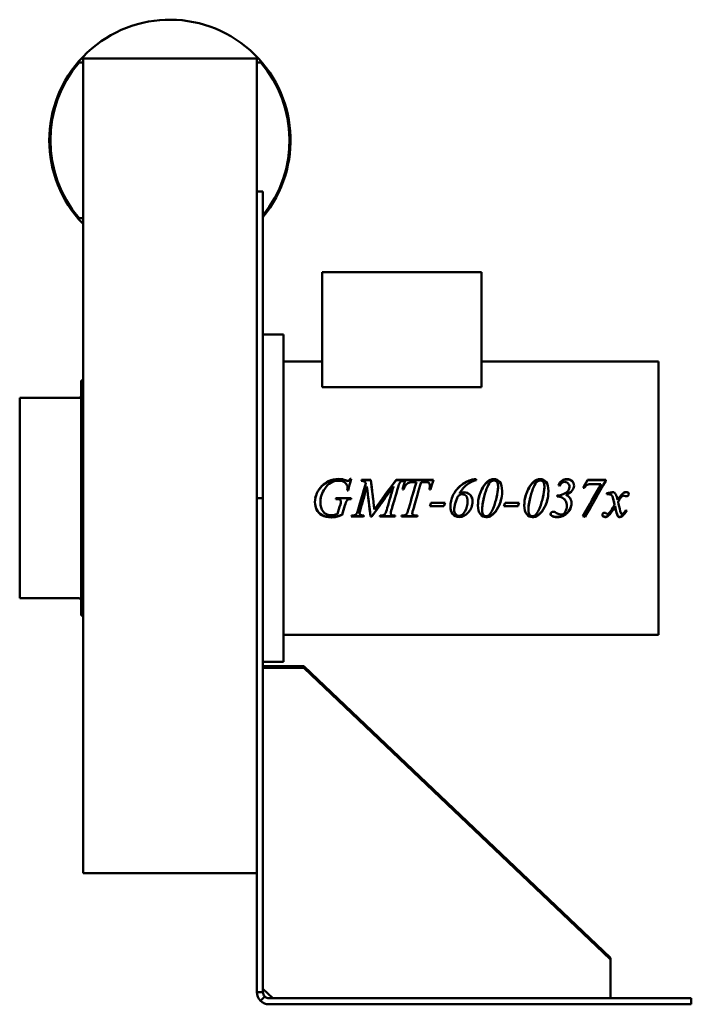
# Model space of a CAD drawing. Header units: millimetres. Extents: x 256 to 584, y 56 to 538.
import ezdxf

# ---------------------------------------------------------------- set-up
doc = ezdxf.new("R2010")
doc.units = ezdxf.units.MM
doc.header["$LTSCALE"] = 2
doc.layers.add('Widoczne (ISO)', color=7, linetype='Continuous', lineweight=50)

msp = doc.modelspace()

# ---------------------------------------------------------------- linework, layer by layer
at = {"layer": 'Widoczne (ISO)'}
for p, q in [((285.2, 516.8), (284.72, 516.8)), ((286.7, 516.8), (285.2, 516.8)), ((286.7, 518.8), (371.7, 518.8)), ((286.7, 312.35), (286.7, 518.8)), ((371.7, 518.8), (371.7, 312.35)), ((371.7, 516.8), (373.2, 516.8)), ((373.67, 516.8), (373.2, 516.8)), ((371.7, 453.8), (374.7, 453.8)), ((374.7, 453.8), (374.7, 303.8)), ((284.72, 440.8), (285.2, 440.8)), ((286.7, 440.8), (285.2, 440.8)), ((403.7, 414.27), (481.7, 414.27)), ((403.7, 358), (403.7, 414.27)), ((481.7, 358), (481.7, 414.27)), ((384.7, 383.77), (374.7, 383.77)), ((384.7, 223.77), (384.7, 383.77)), ((384.7, 370.57), (403.7, 370.57)), ((481.7, 370.57), (568.2, 370.57)), ((568.2, 236.97), (568.2, 370.57)), ((285.7, 361.3), (285.7, 246.3)), ((285.7, 361.3), (286.7, 361.3)), ((481.7, 358), (403.7, 358)), ((255.7, 352.8), (255.7, 254.8)), ((255.7, 352.8), (284.7, 352.8)), ((417.33, 313.15), (417.81, 313.15)), ((417.33, 313.01), (417.33, 313.15)), ((479.01, 312.59), (479.01, 313.1)), ((286.7, 120.4), (286.7, 312.35)), ((371.7, 312.35), (371.7, 143.15)), ((415.24, 312.37), (415.24, 312.51)), ((416.11, 308.89), (416.11, 308.97)), ((417.33, 313.01), (417.78, 313.01)), ((422.93, 312.74), (427.48, 312.74)), ((422.93, 312.6), (422.93, 312.74)), ((422.93, 312.6), (427.48, 312.6)), ((425.11, 311.04), (425.11, 311.15)), ((427.48, 312.6), (427.48, 312.74)), ((438.55, 309.32), (438.55, 309.41)), ((439.87, 312.74), (444.12, 312.74)), ((439.87, 312.6), (439.87, 312.74)), ((439.87, 312.6), (444.12, 312.6)), ((444.12, 312.26), (444.12, 312.74)), ((444.31, 312.6), (444.31, 312.74)), ((444.31, 312.74), (458.14, 312.74)), ((444.31, 312.6), (458.1, 312.6)), ((449.77, 311.67), (448.74, 311.67)), ((449.77, 311.55), (449.77, 311.67)), ((453.55, 311.67), (452.06, 311.67)), ((456.42, 309.75), (456.42, 309.85)), ((489.76, 309.48), (489.76, 309.57)), ((512.42, 309.48), (512.42, 309.57)), ((524.67, 309.21), (524.67, 309.29)), ((531.92, 308.8), (531.37, 308.8)), ((533.46, 312.6), (533.46, 312.74)), ((533.46, 312.74), (542.42, 312.74)), ((533.46, 312.6), (542.42, 312.6)), ((540.11, 310.64), (535.83, 310.64)), ((540.11, 310.53), (540.11, 310.64)), ((542.42, 312.29), (542.42, 312.74)), ((371.7, 303.8), (374.7, 303.8)), ((374.7, 62.2), (374.7, 303.8)), ((410.48, 303.77), (410.49, 303.81)), ((410.49, 303.81), (417.96, 303.81)), ((410.49, 303.81), (417.96, 303.81)), ((410.49, 303.81), (410.49, 303.81)), ((416.48, 307.5), (415.99, 307.5)), ((443.53, 307.98), (443.05, 307.98)), ((456.65, 307.98), (456.17, 307.98)), ((470.83, 305.98), (470.83, 306.02)), ((518.73, 304.99), (518.73, 304.6)), ((522.87, 305.45), (522.87, 305.47)), ((523.52, 306.85), (523.52, 306.9)), ((542.96, 306.16), (542.96, 305.68)), ((546.49, 306.73), (546.49, 306.78)), ((549.42, 304.62), (549.42, 304.63)), ((551.73, 306.6), (551.73, 306.65)), ((410.71, 303.29), (410.34, 303.29)), ((410.71, 303.3), (410.35, 303.3)), ((412.52, 302.93), (412.52, 302.91)), ((412.86, 302.2), (412.86, 302.18)), ((417.83, 303.3), (417.83, 303.29)), ((448.48, 299.05), (448.48, 298.98)), ((463.26, 299.78), (456.37, 299.78)), ((463.26, 299.84), (456.39, 299.84)), ((456.92, 301.55), (463.8, 301.55)), ((463.26, 299.84), (463.26, 299.78)), ((499.52, 299.78), (492.64, 299.78)), ((499.52, 299.84), (492.66, 299.84)), ((493.18, 301.55), (500.06, 301.55)), ((499.52, 299.84), (499.52, 299.78)), ((523.39, 300.09), (523.39, 300.03)), ((546.78, 300.72), (546.78, 300.68)), ((547.02, 299.81), (547.02, 299.75)), ((548.46, 302.03), (548.46, 302)), ((413.49, 295.79), (413.49, 295.67)), ((423.93, 294.79), (417.93, 294.79)), ((423.93, 294.93), (417.97, 294.93)), ((418.06, 295.27), (418.43, 295.27)), ((421.99, 296.48), (421.99, 296.37)), ((423.93, 294.93), (423.93, 294.79)), ((427.92, 294.93), (427.37, 294.93)), ((427.37, 294.93), (427.37, 294.79)), ((427.92, 294.79), (427.37, 294.79)), ((427.92, 294.93), (427.92, 294.79)), ((439.36, 294.79), (431.87, 294.79)), ((439.36, 294.93), (431.91, 294.93)), ((432.01, 295.27), (432.37, 295.27)), ((437.21, 296.41), (437.21, 296.3)), ((437.51, 297.76), (437.51, 297.67)), ((439.17, 295.27), (439.48, 295.27)), ((439.36, 294.93), (439.36, 294.79)), ((450.18, 294.79), (442.43, 294.79)), ((450.18, 294.93), (442.47, 294.93)), ((442.58, 295.27), (442.93, 295.27)), ((447.8, 296.45), (447.8, 296.34)), ((449.73, 295.27), (450.33, 295.27)), ((450.18, 294.93), (450.18, 294.79)), ((468.3, 298.2), (468.3, 298.11)), ((481.92, 297.79), (481.92, 297.7)), ((485.83, 295.01), (485.83, 294.88)), ((504.58, 297.79), (504.58, 297.7)), ((508.49, 295.01), (508.49, 294.88)), ((532.33, 294.63), (532.33, 294.49)), ((541.15, 295), (541.15, 294.87)), ((550.56, 295.2), (550.56, 295.07)), ((255.7, 254.8), (284.7, 254.8)), ((285.7, 246.3), (286.7, 246.3)), ((384.7, 236.97), (568.2, 236.97)), ((384.7, 223.77), (374.7, 223.77)), ((375.2, 221.65), (394.49, 221.65)), ((394.49, 221.65), (375.2, 221.65)), ((375.2, 220.72), (394.49, 220.72)), ((394.84, 221.51), (544.55, 79.13)), ((544.55, 79.13), (394.84, 221.51)), ((394.84, 220.58), (544.55, 78.2)), ((371.7, 143.15), (371.7, 62.2)), ((286.7, 120.4), (371.7, 120.4)), ((544.7, 78.79), (544.7, 78.79)), ((544.7, 77.87), (544.7, 78.79)), ((544.7, 77.87), (544.7, 59.52)), ((379.53, 59.2), (374.7, 63.8)), ((371.7, 62.2), (373.38, 62.2)), ((373.38, 62.2), (374.7, 62.2)), ((375.58, 60.08), (373.45, 57.95)), ((583.3, 59.2), (377.7, 59.2)), ((583.3, 59.2), (584.3, 59.2)), ((584.3, 56.2), (584.3, 59.2)), ((377.7, 56.2), (583.3, 56.2)), ((584.3, 56.2), (583.3, 56.2))]:
    msp.add_line(p, q, dxfattribs=at)
for centre, radius, start, end in [((329.2, 478.8), 59, 320.4606, 223.9175), ((329.2, 478.8), 58.5, 139.4906, 220.5094), ((329.2, 478.8), 58.5, 321.0576, 40.5094), ((284.7, 353.8), 1, 270, 0), ((284.7, 253.8), 1, 0, 90), ((377.7, 62.2), 6, 225, 270), ((377.7, 62.2), 3, 225, 270)]:
    msp.add_arc(centre, radius, start, end, dxfattribs=at)
for centre, major_axis, start_param, end_param in [((375.2, 221.17), (-0.5, 0), 4.712389, 6.283185), ((375.2, 221.17), (-0.5, 0), 4.712389, 6.283185), ((394.49, 221.17), (0.5, 0), 0.785398, 1.570796), ((394.49, 221.17), (-0.5, 0), 3.926991, 4.712389), ((375.2, 220.25), (-0.5, 0), 4.712389, 6.283185), ((394.49, 220.25), (0.5, 0), 0.785398, 1.570796), ((544.2, 78.79), (0.5, 0), 0, 0.785398), ((544.2, 78.79), (0.5, 0), 0, 0.785398), ((544.2, 77.87), (0.5, 0), 0, 0.785398), ((544.2, 59.52), (0.5, 0), 5.542338, 6.283185)]:
    msp.add_ellipse(centre, major_axis=major_axis, ratio=0.951057, start_param=start_param, end_param=end_param, dxfattribs=at)
for points in [[(406.76, 312.01), (408.34, 312.77), (410.01, 313.15), (411.74, 313.15)], [(411.74, 313.15), (413.02, 313.15), (414.19, 312.93), (415.24, 312.51)], [(417.81, 313.15), (417.37, 311.27), (416.92, 309.39), (416.48, 307.5)], [(475.59, 312.39), (476.52, 312.74), (477.65, 312.98), (479.01, 313.1)], [(484.59, 311.89), (485.52, 312.7), (486.56, 313.1), (487.71, 313.1)], [(507.26, 311.89), (508.19, 312.7), (509.23, 313.1), (510.37, 313.1)], [(404.92, 308.41), (403.52, 306.37), (402.81, 304.09), (402.81, 301.56)], [(411.74, 312.26), (408.96, 312.26), (406.68, 310.98), (404.92, 308.41)], [(406.76, 311.89), (408.34, 312.63), (410.01, 313.01), (411.74, 313.01)], [(411.74, 313.01), (413.02, 313.01), (414.19, 312.8), (415.24, 312.37)], [(415.24, 312.51), (415.66, 312.34), (415.97, 312.26), (416.17, 312.26)], [(415.24, 312.37), (415.66, 312.21), (415.97, 312.13), (416.17, 312.13)], [(415.99, 307.5), (416.07, 308.16), (416.11, 308.65), (416.11, 308.97)], [(416, 307.5), (416.07, 308.13), (416.11, 308.59), (416.11, 308.89)], [(421.21, 297.73), (422.51, 302.19), (423.81, 306.69), (425.11, 311.15)], [(425.59, 309.41), (424.53, 305.7), (423.47, 301.97), (422.4, 298.27)], [(422.8, 312.26), (422.84, 312.42), (422.89, 312.58), (422.93, 312.74)], [(422.83, 312.25), (422.87, 312.37), (422.9, 312.49), (422.93, 312.6)], [(422.96, 303.77), (423.68, 306.19), (424.39, 308.62), (425.11, 311.04)], [(427.37, 294.79), (426.78, 299.63), (426.19, 304.54), (425.59, 309.41)], [(427.48, 312.74), (428.06, 307.93), (428.64, 303.05), (429.23, 298.21)], [(427.48, 312.6), (427.84, 309.68), (428.2, 306.72), (428.56, 303.77)], [(438.55, 309.41), (435.01, 304.54), (431.46, 299.63), (427.92, 294.79)], [(429.23, 298.21), (432.77, 303.05), (436.32, 307.93), (439.87, 312.74)], [(433.29, 303.77), (435.49, 306.72), (437.68, 309.68), (439.87, 312.6)], [(435.55, 298.98), (436.55, 302.45), (437.55, 305.94), (438.55, 309.41)], [(436.93, 303.77), (437.47, 305.62), (438.01, 307.47), (438.55, 309.32)], [(440.84, 309.08), (439.73, 305.29), (438.62, 301.46), (437.51, 297.67)], [(444.12, 312.26), (443.17, 312.19), (442.61, 312.12), (442.45, 312.05)], [(443.05, 307.98), (443.47, 309.57), (443.89, 311.16), (444.31, 312.74)], [(443.07, 307.98), (443.48, 309.53), (443.9, 311.07), (444.31, 312.6)], [(446.09, 298.92), (447.32, 303.17), (448.54, 307.44), (449.77, 311.67)], [(447.49, 303.77), (448.25, 306.37), (449.01, 308.97), (449.77, 311.55)], [(452.06, 311.67), (450.87, 307.46), (449.67, 303.2), (448.48, 298.98)], [(455.83, 311.31), (455.53, 311.55), (454.77, 311.67), (453.55, 311.67)], [(456.42, 309.85), (456.42, 310.49), (456.22, 310.98), (455.83, 311.31)], [(456.17, 307.98), (456.33, 308.68), (456.42, 309.3), (456.42, 309.85)], [(456.18, 307.98), (456.34, 308.64), (456.42, 309.23), (456.42, 309.75)], [(458.14, 312.74), (457.64, 311.16), (457.15, 309.57), (456.65, 307.98)], [(475.59, 312.26), (476.52, 312.6), (477.65, 312.84), (479.01, 312.96)], [(481.09, 306.47), (482.02, 308.86), (483.18, 310.67), (484.59, 311.89)], [(481.09, 306.43), (482.02, 308.78), (483.18, 310.56), (484.59, 311.77)], [(484.59, 311.77), (485.52, 312.57), (486.56, 312.96), (487.71, 312.96)], [(487.98, 300.37), (489.16, 304.14), (489.76, 307.21), (489.76, 309.57)], [(488.93, 303.76), (489.48, 305.99), (489.76, 307.9), (489.76, 309.48)], [(503.76, 306.47), (504.68, 308.86), (505.84, 310.67), (507.26, 311.89)], [(503.76, 306.43), (504.68, 308.78), (505.84, 310.56), (507.26, 311.77)], [(507.26, 311.77), (508.19, 312.57), (509.23, 312.96), (510.37, 312.96)], [(510.64, 300.37), (511.82, 304.14), (512.42, 307.21), (512.42, 309.57)], [(511.59, 303.76), (512.14, 305.99), (512.42, 307.9), (512.42, 309.48)], [(519.74, 309.86), (519.58, 309.91), (519.42, 309.96), (519.26, 310.01)], [(522.39, 311.69), (521.4, 311.69), (520.52, 311.08), (519.74, 309.86)], [(523.52, 306.9), (524.28, 307.56), (524.67, 308.36), (524.67, 309.29)], [(523.52, 306.85), (524.28, 307.51), (524.67, 308.29), (524.67, 309.21)], [(531.27, 294.97), (534.22, 300.16), (537.16, 305.43), (540.11, 310.64)], [(531.37, 308.8), (532.07, 310.12), (532.77, 311.43), (533.46, 312.74)], [(531.41, 308.8), (532.1, 310.07), (532.78, 311.34), (533.46, 312.6)], [(542.42, 312.29), (539.05, 306.38), (535.69, 300.38), (532.33, 294.49)], [(536.24, 303.77), (537.53, 306.03), (538.82, 308.29), (540.11, 310.53)], [(403, 303.77), (402.88, 303.06), (402.81, 302.34), (402.81, 301.59)], [(410.34, 303.29), (410.39, 303.47), (410.44, 303.64), (410.49, 303.81)], [(417.96, 303.81), (417.92, 303.64), (417.87, 303.47), (417.83, 303.29)], [(417.95, 303.77), (417.91, 303.61), (417.87, 303.46), (417.83, 303.3)], [(423.98, 303.77), (423.45, 301.96), (422.93, 300.15), (422.4, 298.35)], [(427.37, 294.93), (427.01, 297.86), (426.64, 300.81), (426.28, 303.77)], [(434.45, 303.77), (432.27, 300.81), (430.09, 297.86), (427.92, 294.93)], [(439.29, 303.77), (438.69, 301.76), (438.1, 299.76), (437.51, 297.76)], [(449.83, 303.77), (449.38, 302.19), (448.93, 300.62), (448.48, 299.05)], [(470.2, 304.9), (468.93, 302.2), (468.3, 299.94), (468.3, 298.11)], [(469.69, 303.77), (468.76, 301.6), (468.3, 299.74), (468.3, 298.2)], [(470.83, 306.02), (471.79, 306.43), (472.57, 306.63), (473.18, 306.63)], [(470.83, 305.98), (471.79, 306.39), (472.57, 306.59), (473.18, 306.59)], [(474.86, 302.45), (474.86, 302.94), (474.8, 303.38), (474.68, 303.77)], [(479.93, 300.37), (479.93, 302.4), (480.32, 304.43), (481.09, 306.47)], [(480.29, 303.77), (480.48, 304.65), (480.75, 305.54), (481.09, 306.43)], [(482.92, 304.4), (482.25, 301.77), (481.92, 299.54), (481.92, 297.7)], [(482.76, 303.77), (482.2, 301.45), (481.92, 299.45), (481.92, 297.79)], [(502.59, 300.37), (502.59, 302.4), (502.98, 304.43), (503.76, 306.47)], [(502.95, 303.77), (503.15, 304.65), (503.41, 305.54), (503.76, 306.43)], [(505.58, 304.4), (504.91, 301.77), (504.58, 299.54), (504.58, 297.7)], [(505.42, 303.77), (504.86, 301.45), (504.58, 299.45), (504.58, 297.79)], [(518.73, 304.99), (520.87, 305.31), (522.47, 305.95), (523.52, 306.9)], [(518.73, 304.97), (520.87, 305.29), (522.47, 305.91), (523.52, 306.85)], [(537.59, 303.77), (535.84, 300.71), (534.08, 297.65), (532.33, 294.63)], [(542.96, 306.16), (544.14, 306.37), (545.31, 306.57), (546.49, 306.78)], [(542.96, 306.13), (544.14, 306.33), (545.31, 306.53), (546.49, 306.73)], [(543.67, 305.71), (543.46, 305.71), (543.23, 305.7), (542.96, 305.68)], [(546.78, 300.68), (546.24, 302.84), (545.94, 303.99), (545.9, 304.12)], [(546.78, 300.72), (546.39, 302.25), (546.13, 303.27), (546, 303.77)], [(546.49, 306.78), (546.92, 306.32), (547.25, 305.86), (547.48, 305.4)], [(546.49, 306.73), (546.92, 306.28), (547.25, 305.83), (547.48, 305.37)], [(547.48, 305.4), (547.63, 305.08), (547.89, 304.25), (548.26, 302.88)], [(547.48, 305.37), (547.6, 305.14), (547.77, 304.6), (548.01, 303.77)], [(548.26, 302.88), (548.64, 303.47), (549.03, 304.05), (549.42, 304.63)], [(550.43, 304.68), (549.88, 304.22), (549.23, 303.32), (548.46, 302)], [(549.6, 303.77), (549.25, 303.31), (548.87, 302.73), (548.46, 302.03)], [(548.84, 303.77), (549.03, 304.05), (549.23, 304.34), (549.42, 304.62)], [(551.2, 305.04), (550.98, 305.04), (550.73, 304.92), (550.43, 304.68)], [(552.03, 304.82), (551.61, 304.97), (551.33, 305.04), (551.2, 305.04)], [(551.73, 306.65), (551.94, 306.74), (552.18, 306.78), (552.43, 306.78)], [(551.73, 306.6), (551.94, 306.69), (552.18, 306.73), (552.43, 306.73)], [(552.64, 304.71), (552.45, 304.71), (552.25, 304.75), (552.03, 304.82)], [(553.48, 305.04), (553.23, 304.82), (552.95, 304.71), (552.64, 304.71)], [(553.68, 305.74), (553.68, 305.39), (553.61, 305.16), (553.48, 305.04)], [(402.81, 301.59), (402.81, 301.59), (402.81, 301.58), (402.81, 301.58)], [(412.52, 302.93), (412.15, 303.18), (411.54, 303.3), (410.71, 303.3)], [(412.52, 302.91), (412.15, 303.17), (411.54, 303.29), (410.71, 303.29)], [(411.27, 296.03), (411.71, 297.57), (412.14, 299.11), (412.58, 300.65)], [(412.86, 302.2), (412.86, 302.52), (412.75, 302.76), (412.52, 302.93)], [(412.86, 302.18), (412.86, 302.5), (412.75, 302.75), (412.52, 302.91)], [(412.58, 300.65), (412.77, 301.29), (412.86, 301.8), (412.86, 302.18)], [(414.81, 300.25), (414.37, 298.76), (413.93, 297.27), (413.49, 295.79)], [(414.81, 300.19), (414.37, 298.68), (413.93, 297.17), (413.49, 295.67)], [(415.53, 302.3), (415.39, 302.07), (415.15, 301.39), (414.81, 300.25)], [(415.53, 302.28), (415.39, 302.05), (415.15, 301.35), (414.81, 300.19)], [(448.48, 299.05), (448.02, 297.64), (447.8, 296.78), (447.8, 296.45)], [(448.48, 298.98), (448.02, 297.55), (447.8, 296.67), (447.8, 296.34)], [(456.37, 299.78), (456.55, 300.37), (456.74, 300.96), (456.92, 301.55)], [(463.79, 301.55), (463.61, 300.98), (463.43, 300.41), (463.26, 299.84)], [(463.8, 301.55), (463.62, 300.96), (463.44, 300.37), (463.26, 299.78)], [(474.86, 302.44), (474.86, 302.44), (474.86, 302.44), (474.86, 302.45)], [(485.36, 295.49), (486.38, 296.45), (487.25, 298.07), (487.98, 300.37)], [(492.64, 299.78), (492.82, 300.37), (493, 300.96), (493.18, 301.55)], [(500.05, 301.55), (499.88, 300.98), (499.7, 300.41), (499.52, 299.84)], [(500.06, 301.55), (499.88, 300.96), (499.7, 300.37), (499.52, 299.78)], [(508.02, 295.49), (509.04, 296.45), (509.91, 298.07), (510.64, 300.37)], [(547.02, 299.81), (545.64, 297.46), (544.52, 295.95), (543.68, 295.27)], [(547.02, 299.75), (545.64, 297.37), (544.52, 295.83), (543.68, 295.14)], [(548.15, 295.43), (547.97, 295.76), (547.59, 297.22), (547.02, 299.81)], [(548.15, 295.3), (547.97, 295.64), (547.59, 297.12), (547.02, 299.75)], [(548.46, 302), (548.82, 300.48), (549.19, 298.95), (549.55, 297.44)], [(417.93, 294.79), (417.98, 294.95), (418.02, 295.11), (418.06, 295.27)], [(418.43, 295.27), (419.3, 295.27), (419.94, 295.47), (420.33, 295.87)], [(420.33, 295.87), (420.61, 296.15), (420.91, 296.77), (421.21, 297.73)], [(422.4, 298.35), (422.13, 297.43), (421.99, 296.81), (421.99, 296.48)], [(422.4, 298.27), (422.13, 297.33), (421.99, 296.7), (421.99, 296.37)], [(424.04, 295.28), (424, 295.16), (423.97, 295.04), (423.93, 294.93)], [(424.08, 295.27), (424.03, 295.11), (423.98, 294.95), (423.93, 294.79)], [(431.87, 294.79), (431.92, 294.95), (431.96, 295.11), (432.01, 295.27)], [(432.37, 295.27), (433.04, 295.27), (433.55, 295.37), (433.9, 295.57)], [(437.51, 297.76), (437.31, 297.19), (437.21, 296.73), (437.21, 296.41)], [(437.51, 297.67), (437.31, 297.09), (437.21, 296.63), (437.21, 296.3)], [(437.21, 296.3), (437.21, 295.99), (437.33, 295.77), (437.56, 295.61)], [(437.56, 295.61), (437.91, 295.39), (438.44, 295.27), (439.17, 295.27)], [(439.44, 295.27), (439.42, 295.16), (439.39, 295.04), (439.36, 294.93)], [(439.48, 295.27), (439.44, 295.11), (439.4, 294.95), (439.36, 294.79)], [(442.43, 294.79), (442.48, 294.95), (442.53, 295.11), (442.58, 295.27)], [(442.93, 295.27), (443.62, 295.27), (444.15, 295.39), (444.52, 295.61)], [(450.29, 295.27), (450.25, 295.16), (450.22, 295.04), (450.18, 294.93)], [(450.33, 295.27), (450.28, 295.11), (450.23, 294.95), (450.18, 294.79)], [(483.98, 294.97), (484.52, 294.97), (484.98, 295.14), (485.36, 295.49)], [(485.83, 295.01), (485.3, 294.75), (484.69, 294.63), (483.99, 294.63)], [(485.83, 294.88), (485.3, 294.62), (484.69, 294.49), (483.99, 294.49)], [(488.45, 297.24), (487.61, 296.21), (486.74, 295.47), (485.83, 295.01)], [(488.45, 297.14), (487.61, 296.1), (486.74, 295.35), (485.83, 294.88)], [(506.64, 294.97), (507.18, 294.97), (507.64, 295.14), (508.02, 295.49)], [(508.49, 295.01), (507.96, 294.75), (507.35, 294.63), (506.65, 294.63)], [(508.49, 294.88), (507.96, 294.62), (507.35, 294.49), (506.65, 294.49)], [(511.11, 297.24), (510.27, 296.21), (509.4, 295.47), (508.49, 295.01)], [(511.11, 297.14), (510.27, 296.1), (509.4, 295.35), (508.49, 294.88)], [(516.05, 295.2), (515.69, 295.44), (515.5, 295.73), (515.48, 296.05)], [(516.05, 295.07), (515.67, 295.33), (515.48, 295.64), (515.48, 295.99)], [(518.58, 294.63), (517.47, 294.63), (516.63, 294.82), (516.05, 295.2)], [(518.58, 294.49), (517.47, 294.49), (516.63, 294.68), (516.05, 295.07)], [(516.65, 297.11), (516.88, 297.11), (517.11, 297.08), (517.34, 297.01)], [(532.33, 294.49), (531.98, 294.65), (531.62, 294.81), (531.27, 294.97)], [(532.33, 294.63), (532, 294.77), (531.66, 294.92), (531.33, 295.07)], [(541.15, 295), (540.95, 295.18), (540.84, 295.41), (540.83, 295.7)], [(541.15, 294.87), (540.94, 295.06), (540.83, 295.32), (540.83, 295.64)], [(542.12, 294.63), (541.77, 294.63), (541.45, 294.75), (541.15, 295)], [(542.12, 294.49), (541.77, 294.49), (541.45, 294.61), (541.15, 294.87)], [(541.83, 296.66), (542.11, 296.66), (542.42, 296.52), (542.74, 296.24)], [(543.68, 295.27), (543.14, 294.84), (542.62, 294.63), (542.12, 294.63)], [(543.68, 295.14), (543.14, 294.71), (542.62, 294.49), (542.12, 294.49)], [(542.74, 296.24), (542.97, 296.03), (543.14, 295.93), (543.27, 295.93)], [(543.27, 295.93), (543.38, 295.93), (543.52, 296), (543.68, 296.14)], [(549.33, 294.63), (548.84, 294.63), (548.45, 294.89), (548.15, 295.43)], [(549.33, 294.49), (548.84, 294.49), (548.45, 294.76), (548.15, 295.3)], [(550.56, 295.2), (550.08, 294.82), (549.67, 294.63), (549.33, 294.63)], [(550.56, 295.07), (550.08, 294.68), (549.67, 294.49), (549.33, 294.49)], [(550.33, 295.99), (550.52, 295.99), (550.73, 296.09), (550.98, 296.3)], [(552.66, 297.66), (552.1, 296.67), (551.41, 295.85), (550.56, 295.2)], [(552.7, 297.64), (552.14, 296.61), (551.43, 295.75), (550.56, 295.07)], [(550.98, 296.3), (551.47, 296.7), (551.88, 297.22), (552.23, 297.88)], [(552.23, 297.88), (552.38, 297.8), (552.54, 297.72), (552.7, 297.64)], [(373.45, 57.95), (372.34, 59.06), (371.7, 60.63), (371.7, 62.2)], [(374.7, 62.2), (374.7, 61.41), (375.02, 60.63), (375.58, 60.08)]]:
    msp.add_open_spline(points, degree=3, dxfattribs=at)
for points, knots in [([(416.17, 312.26), (416.38, 312.26), (416.57, 312.31), (416.73, 312.41), (416.88, 312.51), (417.08, 312.76), (417.33, 313.15)], [0, 0, 0, 0, 1, 1, 1, 2, 2, 2, 2]), ([(487.71, 313.1), (488.85, 313.1), (489.8, 312.63), (490.58, 311.7), (491.35, 310.76), (491.74, 309.27), (491.74, 307.23)], [0, 0, 0, 0, 1, 1, 1, 2, 2, 2, 2]), ([(510.37, 313.1), (511.51, 313.1), (512.47, 312.63), (513.24, 311.7), (514.02, 310.76), (514.4, 309.27), (514.4, 307.23)], [0, 0, 0, 0, 1, 1, 1, 2, 2, 2, 2]), ([(519.26, 310.01), (519.72, 311.03), (520.31, 311.8), (521.03, 312.32), (521.75, 312.84), (522.54, 313.1), (523.4, 313.1)], [0, 0, 0, 0, 1, 1, 1, 2, 2, 2, 2]), ([(523.4, 313.1), (524.45, 313.1), (525.3, 312.79), (525.95, 312.18), (526.59, 311.56), (526.92, 310.78), (526.92, 309.83)], [0, 0, 0, 0, 1, 1, 1, 2, 2, 2, 2]), ([(400.14, 301.74), (400.14, 303.29), (400.46, 304.78), (401.12, 306.18), (401.77, 307.58), (402.58, 308.76), (403.56, 309.73), (404.54, 310.69), (405.61, 311.45), (406.76, 312.01)], [0, 0, 0, 0, 1, 1, 1, 2, 2, 2, 3, 3, 3, 3]), ([(400.33, 303.77), (400.49, 304.58), (400.75, 305.37), (401.12, 306.14), (401.77, 307.52), (402.58, 308.69), (403.56, 309.64), (404.54, 310.59), (405.61, 311.34), (406.76, 311.89)], [0.443875, 0.443875, 0.443875, 0.443875, 1, 1, 1, 2, 2, 2, 3, 3, 3, 3]), ([(416.11, 308.97), (416.11, 309.84), (415.72, 310.6), (414.95, 311.26), (414.17, 311.93), (413.1, 312.26), (411.74, 312.26)], [0, 0, 0, 0, 1, 1, 1, 2, 2, 2, 2]), ([(416.17, 312.13), (416.38, 312.13), (416.57, 312.18), (416.73, 312.28), (416.88, 312.38), (417.08, 312.62), (417.33, 313.01)], [0, 0, 0, 0, 1, 1, 1, 2, 2, 2, 2]), ([(425.11, 311.15), (424.81, 311.54), (424.53, 311.8), (424.27, 311.94), (424.01, 312.07), (423.52, 312.18), (422.8, 312.26)], [0, 0, 0, 0, 1, 1, 1, 2, 2, 2, 2]), ([(442.45, 312.05), (442.15, 311.93), (441.88, 311.67), (441.64, 311.29), (441.39, 310.9), (441.13, 310.17), (440.84, 309.08)], [0, 0, 0, 0, 1, 1, 1, 2, 2, 2, 2]), ([(448.74, 311.67), (447.66, 311.67), (446.79, 311.54), (446.13, 311.28), (445.47, 311.02), (444.93, 310.63), (444.53, 310.13), (444.12, 309.63), (443.79, 308.91), (443.53, 307.98)], [0, 0, 0, 0, 1, 1, 1, 2, 2, 2, 3, 3, 3, 3]), ([(466.42, 299.71), (466.42, 301.52), (466.84, 303.31), (467.68, 305.07), (468.52, 306.84), (469.67, 308.35), (471.11, 309.61), (472.55, 310.87), (474.04, 311.8), (475.59, 312.39)], [0, 0, 0, 0, 1, 1, 1, 2, 2, 2, 3, 3, 3, 3]), ([(467.14, 303.77), (467.29, 304.2), (467.47, 304.63), (467.68, 305.05), (468.52, 306.79), (469.67, 308.28), (471.11, 309.52), (472.55, 310.76), (474.04, 311.68), (475.59, 312.26)], [0.753621, 0.753621, 0.753621, 0.753621, 1, 1, 1, 2, 2, 2, 3, 3, 3, 3]), ([(479.01, 312.59), (477.49, 312.24), (476.01, 311.51), (474.59, 310.38), (473.16, 309.25), (471.91, 307.8), (470.83, 306.02)], [0, 0, 0, 0, 1, 1, 1, 2, 2, 2, 2]), ([(487.74, 312.42), (487.23, 312.42), (486.71, 312.22), (486.18, 311.82), (485.65, 311.42), (485.11, 310.59), (484.54, 309.32), (483.98, 308.05), (483.44, 306.41), (482.92, 304.4)], [0, 0, 0, 0, 1, 1, 1, 2, 2, 2, 3, 3, 3, 3]), ([(487.71, 312.96), (488.85, 312.96), (489.8, 312.5), (490.58, 311.58), (491.35, 310.66), (491.74, 309.2), (491.74, 307.21)], [0, 0, 0, 0, 1, 1, 1, 1.995716, 1.995716, 1.995716, 1.995716]), ([(489.76, 309.57), (489.76, 310.54), (489.55, 311.26), (489.15, 311.72), (488.75, 312.19), (488.28, 312.42), (487.74, 312.42)], [0, 0, 0, 0, 1, 1, 1, 2, 2, 2, 2]), ([(510.4, 312.42), (509.89, 312.42), (509.37, 312.22), (508.84, 311.82), (508.31, 311.42), (507.77, 310.59), (507.2, 309.32), (506.64, 308.05), (506.1, 306.41), (505.58, 304.4)], [0, 0, 0, 0, 1, 1, 1, 2, 2, 2, 3, 3, 3, 3]), ([(510.37, 312.96), (511.51, 312.96), (512.47, 312.5), (513.24, 311.58), (514.01, 310.66), (514.4, 309.2), (514.4, 307.21)], [0, 0, 0, 0, 1, 1, 1, 1.995716, 1.995716, 1.995716, 1.995716]), ([(512.42, 309.57), (512.42, 310.54), (512.22, 311.26), (511.81, 311.72), (511.41, 312.19), (510.94, 312.42), (510.4, 312.42)], [0, 0, 0, 0, 1, 1, 1, 2, 2, 2, 2]), ([(519.29, 309.99), (519.75, 310.96), (520.33, 311.7), (521.03, 312.19), (521.75, 312.71), (522.54, 312.96), (523.4, 312.96)], [0.02725, 0.02725, 0.02725, 0.02725, 1, 1, 1, 2, 2, 2, 2]), ([(524.67, 309.29), (524.67, 309.98), (524.44, 310.56), (524, 311.01), (523.55, 311.46), (523.02, 311.69), (522.39, 311.69)], [0, 0, 0, 0, 1, 1, 1, 2, 2, 2, 2]), ([(526.92, 309.83), (526.92, 309.02), (526.61, 308.24), (526.01, 307.48), (525.4, 306.73), (524.35, 306.06), (522.87, 305.47)], [0, 0, 0, 0, 1, 1, 1, 2, 2, 2, 2]), ([(523.4, 312.96), (524.45, 312.96), (525.3, 312.66), (525.95, 312.05), (526.58, 311.45), (526.91, 310.7), (526.92, 309.79)], [0, 0, 0, 0, 1, 1, 1, 1.982859, 1.982859, 1.982859, 1.982859]), ([(535.83, 310.64), (534.65, 310.64), (533.85, 310.53), (533.42, 310.32), (532.99, 310.11), (532.49, 309.61), (531.92, 308.8)], [0, 0, 0, 0, 1, 1, 1, 2, 2, 2, 2]), ([(472.21, 305.69), (471.9, 305.69), (471.6, 305.64), (471.32, 305.54), (471.04, 305.43), (470.67, 305.22), (470.2, 304.9)], [0, 0, 0, 0, 1, 1, 1, 2, 2, 2, 2]), ([(474.86, 302.43), (474.86, 303.48), (474.6, 304.28), (474.09, 304.85), (473.57, 305.41), (472.95, 305.69), (472.21, 305.69)], [0, 0, 0, 0, 1, 1, 1, 2, 2, 2, 2]), ([(473.18, 306.63), (474.31, 306.63), (475.27, 306.23), (476.06, 305.41), (476.86, 304.6), (477.26, 303.5), (477.26, 302.12)], [0, 0, 0, 0, 1, 1, 1, 2, 2, 2, 2]), ([(473.18, 306.59), (474.31, 306.59), (475.27, 306.19), (476.06, 305.39), (476.51, 304.94), (476.83, 304.4), (477.03, 303.77)], [0, 0, 0, 0, 1, 1, 1, 1.563682, 1.563682, 1.563682, 1.563682]), ([(491.74, 307.23), (491.74, 305.48), (491.45, 303.69), (490.88, 301.87), (490.31, 300.05), (489.5, 298.47), (488.45, 297.14)], [0, 0, 0, 0, 1, 1, 1, 2, 2, 2, 2]), ([(491.38, 303.77), (491.25, 303.15), (491.08, 302.52), (490.88, 301.9), (490.31, 300.1), (489.5, 298.55), (488.45, 297.24)], [0.650933, 0.650933, 0.650933, 0.650933, 1, 1, 1, 2, 2, 2, 2]), ([(514.4, 307.23), (514.4, 305.48), (514.12, 303.69), (513.54, 301.87), (512.97, 300.05), (512.16, 298.47), (511.11, 297.14)], [0, 0, 0, 0, 1, 1, 1, 2, 2, 2, 2]), ([(514.04, 303.77), (513.91, 303.15), (513.74, 302.52), (513.54, 301.9), (512.97, 300.1), (512.16, 298.55), (511.11, 297.24)], [0.650933, 0.650933, 0.650933, 0.650933, 1, 1, 1, 2, 2, 2, 2]), ([(523.39, 300.03), (523.39, 300.87), (523.21, 301.63), (522.86, 302.3), (522.51, 302.96), (521.95, 303.5), (521.2, 303.91), (520.44, 304.32), (519.62, 304.55), (518.73, 304.6)], [0, 0, 0, 0, 1, 1, 1, 2, 2, 2, 3, 3, 3, 3]), ([(523.39, 300.09), (523.39, 300.92), (523.21, 301.66), (522.86, 302.32), (522.55, 302.9), (522.08, 303.38), (521.45, 303.77)], [0, 0, 0, 0, 1, 1, 1, 1.885043, 1.885043, 1.885043, 1.885043]), ([(522.87, 305.47), (523.79, 305.09), (524.49, 304.54), (524.96, 303.83), (525.43, 303.12), (525.67, 302.27), (525.67, 301.27)], [0, 0, 0, 0, 1, 1, 1, 2, 2, 2, 2]), ([(522.87, 305.45), (523.79, 305.07), (524.49, 304.53), (524.96, 303.83), (524.98, 303.81), (524.99, 303.79), (525, 303.77)], [0, 0, 0, 0, 1, 1, 1, 1.030841, 1.030841, 1.030841, 1.030841]), ([(545.9, 304.12), (545.7, 304.7), (545.43, 305.11), (545.11, 305.35), (544.78, 305.59), (544.3, 305.71), (543.67, 305.71)], [0, 0, 0, 0, 1, 1, 1, 2, 2, 2, 2]), ([(549.42, 304.63), (549.73, 305.06), (550.11, 305.47), (550.56, 305.85), (551, 306.24), (551.39, 306.5), (551.73, 306.65)], [0, 0, 0, 0, 1, 1, 1, 2, 2, 2, 2]), ([(549.42, 304.62), (549.73, 305.04), (550.11, 305.45), (550.56, 305.82), (551, 306.2), (551.39, 306.46), (551.73, 306.6)], [0, 0, 0, 0, 1, 1, 1, 2, 2, 2, 2]), ([(552.43, 306.78), (552.81, 306.78), (553.12, 306.68), (553.34, 306.47), (553.57, 306.26), (553.68, 306.02), (553.68, 305.74)], [0, 0, 0, 0, 1, 1, 1, 2, 2, 2, 2]), ([(552.43, 306.73), (552.81, 306.73), (553.12, 306.63), (553.34, 306.43), (553.57, 306.23), (553.68, 305.99), (553.68, 305.72)], [0, 0, 0, 0, 1, 1, 1, 1.986278, 1.986278, 1.986278, 1.986278]), ([(408.2, 294.53), (406.3, 294.53), (404.77, 294.87), (403.59, 295.57), (402.42, 296.26), (401.55, 297.18), (400.98, 298.33), (400.42, 299.48), (400.14, 300.62), (400.14, 301.75)], [0, 0, 0, 0, 1, 1, 1, 2, 2, 2, 2.996087, 2.996087, 2.996087, 2.996087]), ([(408.2, 294.38), (406.3, 294.38), (404.77, 294.74), (403.59, 295.44), (402.42, 296.15), (401.55, 297.08), (400.98, 298.25), (400.42, 299.42), (400.14, 300.58), (400.14, 301.74)], [0, 0, 0, 0, 1, 1, 1, 2, 2, 2, 3, 3, 3, 3]), ([(402.81, 301.56), (402.81, 299.88), (403.25, 298.44), (404.12, 297.22), (405, 296.01), (406.34, 295.41), (408.17, 295.41)], [0, 0, 0, 0, 1, 1, 1, 2, 2, 2, 2]), ([(417.83, 303.3), (417.14, 303.29), (416.64, 303.21), (416.34, 303.06), (416.03, 302.91), (415.76, 302.66), (415.53, 302.3)], [0, 0, 0, 0, 1, 1, 1, 2, 2, 2, 2]), ([(417.83, 303.29), (417.14, 303.29), (416.64, 303.2), (416.34, 303.05), (416.03, 302.9), (415.76, 302.64), (415.53, 302.28)], [0, 0, 0, 0, 1, 1, 1, 2, 2, 2, 2]), ([(433.9, 295.57), (434.18, 295.7), (434.42, 295.97), (434.64, 296.36), (434.87, 296.76), (435.17, 297.63), (435.55, 298.98)], [0, 0, 0, 0, 1, 1, 1, 2, 2, 2, 2]), ([(444.52, 295.61), (444.77, 295.76), (445.01, 296.02), (445.22, 296.41), (445.43, 296.8), (445.72, 297.64), (446.09, 298.92)], [0, 0, 0, 0, 1, 1, 1, 2, 2, 2, 2]), ([(470.8, 294.63), (469.36, 294.63), (468.27, 295.14), (467.53, 296.18), (466.79, 297.21), (466.42, 298.39), (466.42, 299.74)], [0, 0, 0, 0, 1, 1, 1, 1.993373, 1.993373, 1.993373, 1.993373]), ([(470.8, 294.49), (469.36, 294.49), (468.27, 295.01), (467.53, 296.06), (466.79, 297.11), (466.42, 298.33), (466.42, 299.71)], [0, 0, 0, 0, 1, 1, 1, 2, 2, 2, 2]), ([(470.67, 295.08), (471.7, 295.08), (472.65, 295.82), (473.53, 297.29), (474.42, 298.76), (474.86, 300.48), (474.86, 302.43)], [0, 0, 0, 0, 1, 1, 1, 2, 2, 2, 2]), ([(477.26, 302.13), (477.25, 300.05), (476.57, 298.28), (475.2, 296.82), (473.84, 295.35), (472.37, 294.63), (470.8, 294.63)], [0.002109, 0.002109, 0.002109, 0.002109, 1, 1, 1, 2, 2, 2, 2]), ([(477.26, 302.12), (477.26, 300), (476.57, 298.2), (475.2, 296.71), (473.84, 295.23), (472.37, 294.49), (470.8, 294.49)], [0, 0, 0, 0, 1, 1, 1, 2, 2, 2, 2]), ([(483.99, 294.63), (482.83, 294.63), (481.87, 295.09), (481.09, 296.01), (480.32, 296.93), (479.94, 298.39), (479.93, 300.4)], [0, 0, 0, 0, 1, 1, 1, 1.995806, 1.995806, 1.995806, 1.995806]), ([(483.99, 294.49), (482.83, 294.49), (481.87, 294.95), (481.09, 295.89), (480.32, 296.83), (479.93, 298.32), (479.93, 300.37)], [0, 0, 0, 0, 1, 1, 1, 2, 2, 2, 2]), ([(506.65, 294.63), (505.5, 294.63), (504.53, 295.09), (503.76, 296.01), (502.98, 296.93), (502.6, 298.39), (502.59, 300.4)], [0, 0, 0, 0, 1, 1, 1, 1.995806, 1.995806, 1.995806, 1.995806]), ([(506.65, 294.49), (505.5, 294.49), (504.53, 294.95), (503.76, 295.89), (502.98, 296.83), (502.59, 298.32), (502.59, 300.37)], [0, 0, 0, 0, 1, 1, 1, 2, 2, 2, 2]), ([(525.67, 301.29), (525.66, 300.2), (525.34, 299.12), (524.71, 298.04), (524.07, 296.95), (523.2, 296.11), (522.09, 295.52), (520.97, 294.92), (519.8, 294.63), (518.58, 294.63)], [0.005538, 0.005538, 0.005538, 0.005538, 1, 1, 1, 2, 2, 2, 3, 3, 3, 3]), ([(525.67, 301.27), (525.67, 300.16), (525.35, 299.05), (524.71, 297.95), (524.07, 296.85), (523.2, 295.99), (522.09, 295.39), (520.97, 294.79), (519.8, 294.49), (518.58, 294.49)], [0, 0, 0, 0, 1, 1, 1, 2, 2, 2, 3, 3, 3, 3]), ([(520.64, 295.71), (521.43, 295.71), (522.09, 296.17), (522.61, 297.09), (523.13, 298), (523.39, 298.98), (523.39, 300.03)], [0, 0, 0, 0, 1, 1, 1, 2, 2, 2, 2]), ([(543.68, 296.14), (544.09, 296.47), (544.66, 297.18), (545.37, 298.29), (546.09, 299.39), (546.56, 300.19), (546.78, 300.68)], [0, 0, 0, 0, 1, 1, 1, 2, 2, 2, 2]), ([(408.17, 295.41), (408.62, 295.41), (409.04, 295.44), (409.45, 295.52), (409.85, 295.6), (410.46, 295.77), (411.27, 296.03)], [0, 0, 0, 0, 1, 1, 1, 2, 2, 2, 2]), ([(413.49, 295.79), (412.27, 295.28), (411.29, 294.94), (410.55, 294.78), (409.8, 294.61), (409.02, 294.53), (408.2, 294.53)], [0, 0, 0, 0, 1, 1, 1, 2, 2, 2, 2]), ([(413.49, 295.67), (412.27, 295.15), (411.29, 294.81), (410.55, 294.64), (409.8, 294.47), (409.02, 294.38), (408.2, 294.38)], [0, 0, 0, 0, 1, 1, 1, 2, 2, 2, 2]), ([(421.99, 296.37), (421.99, 296.05), (422.11, 295.8), (422.34, 295.62), (422.58, 295.45), (423.16, 295.33), (424.08, 295.27)], [0, 0, 0, 0, 1, 1, 1, 2, 2, 2, 2]), ([(447.8, 296.34), (447.8, 296.03), (447.94, 295.77), (448.23, 295.57), (448.51, 295.37), (449.01, 295.27), (449.73, 295.27)], [0, 0, 0, 0, 1, 1, 1, 2, 2, 2, 2]), ([(468.3, 298.11), (468.3, 297.17), (468.54, 296.43), (469.02, 295.89), (469.5, 295.35), (470.05, 295.08), (470.67, 295.08)], [0, 0, 0, 0, 1, 1, 1, 2, 2, 2, 2]), ([(481.92, 297.7), (481.92, 296.78), (482.12, 296.1), (482.52, 295.65), (482.92, 295.19), (483.41, 294.97), (483.98, 294.97)], [0, 0, 0, 0, 1, 1, 1, 2, 2, 2, 2]), ([(504.58, 297.7), (504.58, 296.78), (504.78, 296.1), (505.18, 295.65), (505.58, 295.19), (506.07, 294.97), (506.64, 294.97)], [0, 0, 0, 0, 1, 1, 1, 2, 2, 2, 2]), ([(515.48, 295.99), (515.48, 296.3), (515.59, 296.57), (515.81, 296.79), (516.04, 297), (516.32, 297.11), (516.65, 297.11)], [0, 0, 0, 0, 1, 1, 1, 2, 2, 2, 2]), ([(517.34, 297.01), (517.48, 296.96), (517.83, 296.79), (518.38, 296.48), (518.93, 296.17), (519.37, 295.97), (519.67, 295.86), (519.98, 295.76), (520.3, 295.71), (520.64, 295.71)], [0, 0, 0, 0, 1, 1, 1, 2, 2, 2, 3, 3, 3, 3]), ([(540.83, 295.64), (540.83, 295.93), (540.93, 296.17), (541.12, 296.37), (541.32, 296.56), (541.55, 296.66), (541.83, 296.66)], [0, 0, 0, 0, 1, 1, 1, 2, 2, 2, 2]), ([(549.55, 297.44), (549.72, 296.74), (549.86, 296.33), (549.98, 296.19), (550.09, 296.06), (550.21, 295.99), (550.33, 295.99)], [0, 0, 0, 0, 1, 1, 1, 2, 2, 2, 2])]:
    msp.add_open_spline(points, degree=3, knots=knots, dxfattribs=at)

doc.saveas('drawing.dxf')
